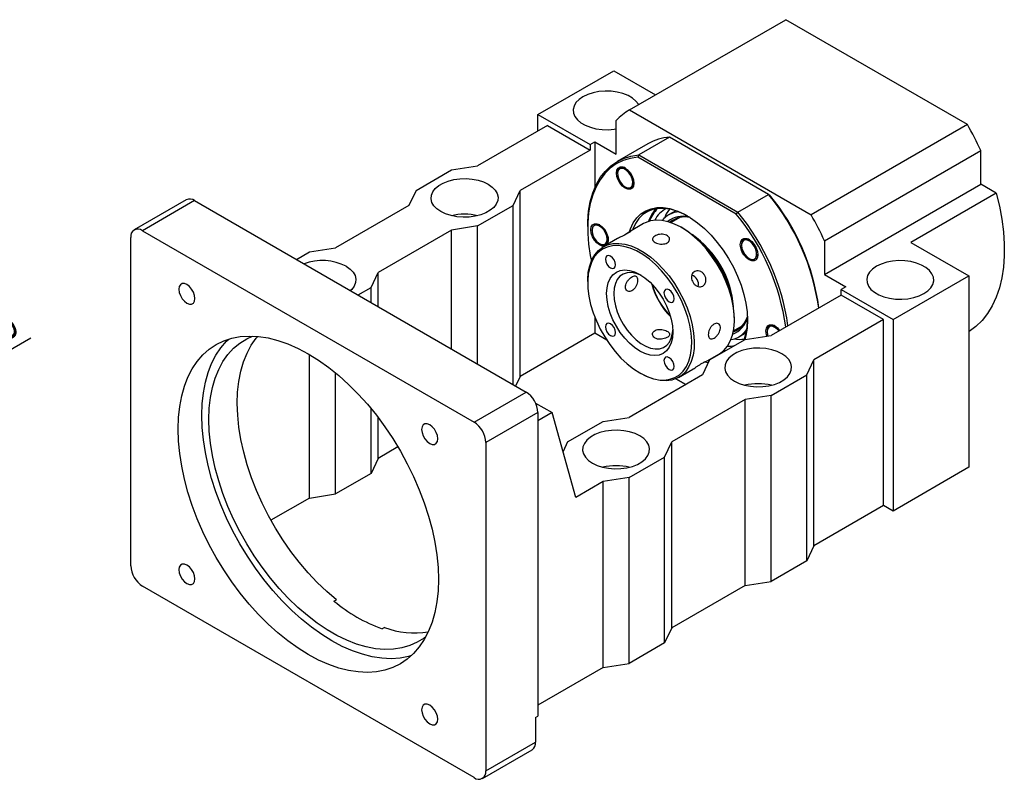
# Model space of a CAD drawing. Header units: millimetres. Extents: x 27 to 291, y 5 to 201.
# Tile 6 of 6: x 181 to 279, y 97 to 172. Entities that reach past the tile are written whole.
import ezdxf

# ---------------------------------------------------------------- set-up
doc = ezdxf.new("R2010")
doc.units = ezdxf.units.MM
doc.layers.add('圖層0', color=7, linetype='Continuous')
doc.styles.add('SLDTEXTSTYLE0', font='TXT', dxfattribs={"width": 0.7})
doc.dimstyles.new('SLDDIMSTYLE4', dxfattribs={"dimtxt": 3.389974, "dimasz": 2.5, "dimexe": 0, "dimexo": 0.0625, "dimgap": 0.847493, "dimtad": 1, "dimlfac": 3, "dimrnd": 1e-09, "dimzin": 12, "dimdsep": 46, "dimtxsty": 'SLDTEXTSTYLE0', "dimblk1": 'NONE', "dimsah": 1, "dimcen": 0, "dimadec": 0, "dimazin": 3, "dimtfac": 1, "dimtmove": 0, "dimatfit": 3, "dimldrblk": 'NONE', "dimfxl": 0, "dimfrac": 2, "dimtolj": 1, "dimtzin": 12, "dimarcsym": 0})

# ---------------------------------------------------------------- blocks, each defined once
blk = doc.blocks.new('_D_11')
at = {"layer": '圖層0', "color": 7}
for q in [(181.641, 140.622), (147.844, 121.109)]:
    blk.add_line((160.834, 128.609), q, dxfattribs=at)
blk.add_solid([(160.834, 128.609), (164.031, 129.852), (163.509, 130.756)], dxfattribs=at)
at = {"layer": '圖層0', "color": 7, "char_height": 3.175, "attachment_point": 1, "rotation": 30, "style": 'SLDTEXTSTYLE0'}
for s, insert in [('45', (176.158, 142.17)), ('%%c', (172.675, 140.159))]:
    blk.add_mtext(s, dxfattribs=dict(at, insert=insert))
blk = doc.blocks.new('_NONE')

msp = doc.modelspace()

# ---------------------------------------------------------------- linework, layer by layer
at = {"color": 7, "linetype": 'Continuous', "lineweight": 25}
for p, q in [((241.2157, 163.3023), (256.7721, 172.2828)), ((274.8583, 161.8419), (256.7721, 172.2828)), ((232.1097, 162.8434), (239.6522, 167.1976)), ((239.6522, 167.1976), (243.8077, 164.7986)), ((232.1097, 162.8434), (237.2952, 159.8499)), ((232.1097, 161.2105), (232.1097, 162.8434)), ((241.2157, 163.3023), (259.3019, 152.8614)), ((233.0526, 161.7548), (226.0993, 157.7407)), ((233.0526, 161.7548), (237.2952, 159.3055)), ((239.8879, 158.8974), (239.8879, 162.2466)), ((274.8583, 161.8419), (259.3019, 152.8614)), ((237.2952, 159.8499), (237.7666, 160.122)), ((237.2952, 159.8499), (237.2952, 159.3055)), ((237.7666, 160.122), (237.7666, 155.5457)), ((237.7666, 160.122), (239.8879, 158.8974)), ((243.0582, 159.94), (239.9941, 158.1711)), ((245.2123, 160.5869), (242.1482, 158.818)), ((255.0696, 154.8964), (245.2123, 160.5869)), ((237.2952, 159.3055), (230.342, 155.2915)), ((242.1482, 158.818), (242.0614, 158.5959)), ((242.1482, 158.818), (252.0055, 153.1275)), ((260.6297, 150.2726), (276.1861, 159.2531)), ((276.1861, 155.9039), (276.1861, 159.2531)), ((251.8565, 152.9413), (242.0614, 158.5959)), ((219.9711, 155.2915), (223.5066, 157.3325)), ((223.5066, 157.3325), (226.0993, 157.7407)), ((240.0381, 157.0185), (240.0381, 156.9504)), ((260.6297, 146.9234), (276.1861, 155.9039)), ((277.7292, 155.0131), (276.1861, 155.9039)), ((219.9711, 155.2915), (219.264, 153.7948)), ((229.6349, 153.7948), (230.342, 155.2915)), ((230.342, 136.7833), (230.342, 155.2915)), ((240.7922, 155.6441), (240.8511, 155.6101)), ((252.0055, 153.1275), (255.0696, 154.8964)), ((255.0696, 154.8964), (255.1564, 154.8463)), ((277.7292, 155.0131), (269.2439, 150.1146)), ((197.0996, 154.3556), (191.9142, 151.3622)), ((197.9329, 154.2731), (192.7475, 151.2796)), ((197.9329, 154.2731), (230.9312, 135.2236)), ((219.264, 153.7948), (211.9572, 149.5767)), ((226.0993, 151.7538), (229.6349, 153.7948)), ((229.6349, 135.972), (229.6349, 153.7948)), ((245.8381, 153.2696), (245.1092, 152.8489)), ((251.8565, 152.9413), (252.0055, 153.1275)), ((242.62, 151.9892), (241.2058, 151.1728)), ((246.2237, 152.5878), (245.3596, 152.0889)), ((192.7475, 151.2796), (225.7458, 132.2301)), ((223.5066, 151.3455), (216.1998, 147.1274)), ((226.0993, 151.7538), (223.5066, 151.3455)), ((223.5066, 139.5098), (223.5066, 151.3455)), ((226.0993, 138.013), (226.0993, 151.7538)), ((237.0595, 151.685), (237.0595, 151.5489)), ((237.4838, 151.372), (237.4838, 151.304)), ((238.6689, 151.43), (238.799, 151.2934)), ((246.4884, 151.5494), (246.3706, 151.6174)), ((191.569, 117.9374), (191.569, 150.5991)), ((238.2379, 149.9977), (238.2927, 149.966)), ((240.0348, 150.4968), (238.6131, 149.6761)), ((238.8571, 149.9468), (238.9056, 149.9748)), ((252.6864, 150.4207), (252.6496, 150.3995)), ((260.6297, 150.2726), (260.6297, 146.9234)), ((269.2439, 150.1146), (275.0076, 146.7874)), ((208.0699, 148.4211), (209.3645, 149.1685)), ((209.3645, 149.1685), (211.9572, 149.5767)), ((252.3714, 149.8636), (252.3714, 149.8306)), ((253.1255, 148.5242), (253.1844, 148.4902)), ((215.4927, 145.6307), (216.1998, 147.1274)), ((216.1998, 143.7279), (216.1998, 147.1274)), ((237.0595, 146.2422), (237.0595, 146.1062)), ((260.6297, 146.9234), (262.751, 145.6988)), ((267.4651, 142.4332), (275.0076, 146.7874)), ((275.0076, 146.7874), (275.0076, 127.7347)), ((214.1982, 144.8834), (215.4927, 145.6307)), ((215.4927, 144.1361), (215.4927, 145.6307)), ((262.751, 145.6988), (262.2796, 145.4267)), ((262.2796, 145.4267), (267.4651, 142.4332)), ((262.2796, 144.8823), (262.2796, 145.4267)), ((262.2796, 144.8823), (255.3264, 140.8683)), ((266.5223, 142.4331), (262.2796, 144.8823)), ((237.7666, 142.6793), (237.7666, 141.0694)), ((251.673, 142.4323), (251.673, 142.5684)), ((266.5223, 142.4331), (259.5691, 138.4191)), ((266.5223, 123.9248), (266.5223, 142.4331)), ((267.4651, 142.4332), (267.4651, 123.3806)), ((251.5758, 141.3211), (252.4399, 141.8199)), ((252.1086, 140.7242), (252.8375, 141.145)), ((254.9257, 141.268), (254.9257, 141.2349)), ((255.2408, 141.8251), (255.2039, 141.8039)), ((237.7666, 141.0694), (230.342, 136.7833)), ((238.9551, 140.3833), (237.7666, 141.0694)), ((249.1982, 138.4191), (252.7337, 140.4601)), ((252.7337, 140.4601), (255.3264, 140.8683)), ((250.7239, 139.2999), (250.5674, 139.3279)), ((209.3645, 124.6732), (209.3645, 138.9644)), ((249.1982, 138.4191), (248.491, 136.9223)), ((248.7052, 138.1821), (250.1194, 138.9985)), ((249.0102, 138.3581), (249.1583, 138.3346)), ((258.8619, 136.9223), (259.5691, 138.4191)), ((259.5691, 119.9108), (259.5691, 138.4191)), ((246.1125, 136.6853), (247.5342, 137.5061)), ((249.0564, 138.1189), (248.7085, 138.184)), ((211.9572, 125.0814), (211.9572, 137.1374)), ((230.342, 136.7833), (229.8893, 135.8251)), ((248.491, 136.9223), (241.1843, 132.7042)), ((242.2441, 137.1252), (242.3619, 137.0572)), ((245.836, 136.5477), (246.8391, 135.9687)), ((246.8391, 135.9687), (245.836, 136.5477)), ((255.3264, 134.8813), (258.8619, 136.9223)), ((258.8619, 118.4141), (258.8619, 136.9223)), ((225.7458, 132.2301), (230.9312, 135.2236)), ((252.7337, 134.4731), (245.4269, 130.255)), ((255.3264, 134.8813), (252.7337, 134.4731)), ((252.7337, 115.9649), (252.7337, 134.4731)), ((255.3264, 116.3731), (255.3264, 134.8813)), ((215.4927, 127.1224), (215.4927, 133.5751)), ((231.8743, 134.1344), (233.524, 133.1821)), ((216.1998, 128.6192), (216.1998, 132.6836)), ((232.1097, 133.1824), (226.9243, 130.1889)), ((232.1097, 133.1824), (232.1097, 102.9704)), ((233.524, 133.1821), (232.1097, 132.3657)), ((235.881, 124.7442), (233.524, 133.1821)), ((238.5916, 132.296), (241.1843, 132.7042)), ((235.056, 130.255), (238.5916, 132.296)), ((218.1763, 129.7602), (216.1998, 128.6192)), ((226.9243, 130.1889), (226.9243, 97.5272)), ((235.056, 130.255), (234.6071, 129.3047)), ((244.7198, 128.7583), (245.4269, 130.255)), ((245.4269, 111.7467), (245.4269, 130.255)), ((216.1998, 128.6192), (215.4927, 127.1224)), ((241.1843, 126.7172), (244.7198, 128.7583)), ((244.7198, 110.25), (244.7198, 128.7583)), ((275.0076, 127.7347), (267.4651, 123.3806)), ((215.4927, 127.1224), (211.9572, 125.0814)), ((241.1843, 126.7172), (238.5916, 126.309)), ((241.1843, 108.209), (241.1843, 126.7172)), ((238.5916, 126.309), (235.881, 124.7442)), ((238.5916, 107.8008), (238.5916, 126.309)), ((209.3645, 124.6732), (205.5332, 122.4615)), ((209.3645, 124.6732), (211.9572, 125.0814)), ((266.5223, 123.9248), (259.5691, 119.9108)), ((267.4651, 123.3806), (266.5223, 123.9248)), ((259.5691, 119.9108), (258.8619, 118.4141)), ((258.8619, 118.4141), (255.3264, 116.3731)), ((225.7458, 96.8467), (192.7475, 115.8962)), ((252.7337, 115.9649), (245.4269, 111.7467)), ((252.7337, 115.9649), (255.3264, 116.3731)), ((211.8043, 114.4203), (212.04, 114.5564)), ((216.8242, 111.7945), (216.5885, 111.6585)), ((245.4269, 111.7467), (244.7198, 110.25)), ((244.7198, 110.25), (241.1843, 108.209)), ((238.5916, 107.8008), (241.1843, 108.209)), ((238.5916, 107.8008), (232.1097, 104.0589)), ((231.874, 102.8343), (232.1097, 102.9704)), ((231.874, 102.8343), (231.874, 100.3847)), ((226.9243, 97.5272), (231.874, 100.3847)), ((226.579, 96.7642), (231.5288, 99.6216))]:
    msp.add_line(p, q, dxfattribs=at)
at = {"color": 8, "linetype": 'Continuous', "lineweight": 25}
msp.add_line((250.6173, 139.375), (250.8119, 139.3507), dxfattribs=at)
at = {"color": 7, "linetype": 'Continuous', "lineweight": 25, "flags": 128}
for points in [[(242.1256, 163.8276), (242.1056, 163.8631), (241.8572, 164.188), (241.5096, 164.4809), (241.0746, 164.732), (240.5671, 164.9327), (240.0044, 165.0761), (239.4056, 165.1574), (238.7912, 165.1738), (238.1819, 165.1248), (237.5987, 165.0119), (237.0613, 164.8391), (236.5881, 164.6123), (236.1951, 164.3391), (235.8958, 164.0288), (235.7003, 163.6922), (235.6153, 163.3405), (235.6437, 162.9857), (235.7846, 162.6401), (236.033, 162.3152), (236.3807, 162.0223), (236.8156, 161.7712), (237.3231, 161.5705), (237.8858, 161.4271), (238.4846, 161.3457), (239.0991, 161.3293), (239.7083, 161.3784), (239.8879, 161.4059)], [(237.0595, 151.685), (237.0701, 152.21), (237.1544, 153.219), (237.3225, 154.1664), (237.5728, 155.044), (237.9032, 155.8446), (238.311, 156.5613), (238.7928, 157.1882), (239.3443, 157.7199), (239.9611, 158.1519), (240.6379, 158.4806), (241.369, 158.7033), (242.1482, 158.818)], [(242.0614, 158.5959), (241.2951, 158.4794), (240.5763, 158.2569), (239.9109, 157.9303), (239.3047, 157.5022), (238.7626, 156.9763), (238.2892, 156.3571), (237.8885, 155.6496), (237.5638, 154.8599), (237.3179, 153.9944), (237.1528, 153.0606), (237.0699, 152.0662), (237.0699, 151.0196), (237.1528, 149.9295), (237.3179, 148.805), (237.4243, 148.2637)], [(239.9202, 157.0185), (239.9629, 157.305), (240.0868, 157.5143), (240.2797, 157.6257), (240.5228, 157.6284), (240.7923, 157.5221), (241.0618, 157.3172), (241.3049, 157.0338), (241.4979, 156.6997), (241.6217, 156.3474), (241.6644, 156.0116), (241.6217, 155.725), (241.4979, 155.5158), (241.3049, 155.4044), (241.0618, 155.4017), (240.7923, 155.508), (240.5228, 155.7128), (240.2797, 155.9962), (240.0868, 156.3304), (239.9629, 156.6826), (239.9202, 157.0185)], [(240.4502, 157.4887), (240.2505, 157.4337), (240.1095, 157.2792), (240.0425, 157.0418), (240.0567, 156.7473), (240.1506, 156.4277), (240.3141, 156.1175), (240.5294, 155.8504), (240.7732, 155.6553), (241.0191, 155.5534), (241.2404, 155.5557), (241.4131, 155.662), (241.5186, 155.8606), (241.5453, 156.1302), (241.4905, 156.4415), (241.36, 156.7608), (241.168, 157.0534), (240.9353, 157.2877), (240.687, 157.4382), (240.4502, 157.4887)], [(227.16, 155.9038), (227.553, 155.6306), (227.8523, 155.3204), (228.0478, 154.9837), (228.1327, 154.632), (228.1043, 154.2773), (227.9635, 153.9316), (227.715, 153.6068), (227.3674, 153.3138), (226.9325, 153.0627), (226.425, 152.862), (225.8623, 152.7186), (225.2635, 152.6373), (224.649, 152.6209), (224.0398, 152.67), (223.4566, 152.7828), (222.9192, 152.9556), (222.4459, 153.1825), (222.053, 153.4557), (221.7537, 153.7659), (221.5582, 154.1026), (221.4732, 154.4543), (221.5016, 154.809), (221.6424, 155.1547), (221.8909, 155.4795), (222.2385, 155.7725), (222.6735, 156.0236), (223.181, 156.2243), (223.7437, 156.3677), (224.3425, 156.449), (224.9569, 156.4654), (225.5661, 156.4163), (226.1494, 156.3035), (226.6868, 156.1307), (227.16, 155.9038)], [(277.7292, 155.0131), (278.0491, 153.7118), (278.2907, 152.4297), (278.4524, 151.1751), (278.5332, 149.9561), (278.5326, 148.7803), (278.4505, 147.6554), (278.2875, 146.5885), (278.0446, 145.5865), (277.7234, 144.6558), (277.326, 143.8023), (276.8548, 143.0316), (276.313, 142.3485), (275.7039, 141.7574), (275.0315, 141.2621), (275.0076, 141.247)], [(241.2105, 151.1793), (241.311, 151.4683), (241.5879, 152.0496), (241.9374, 152.5469), (242.3547, 152.9533), (242.8344, 153.2635), (243.3698, 153.4732), (243.9538, 153.5796), (244.5784, 153.5813), (245.2352, 153.4782), (245.9153, 153.2717), (246.6095, 152.9646), (247.3085, 152.5611), (248.0027, 152.0667), (248.6828, 151.4879), (249.3396, 150.8327), (249.9642, 150.1099), (250.5481, 149.3293), (251.0836, 148.5014), (251.5632, 147.6374), (251.9806, 146.749), (252.3301, 145.8483), (252.6069, 144.9474), (252.8074, 144.0584), (252.9288, 143.1935), (252.9694, 142.3643), (252.9288, 141.582), (252.8074, 140.8572), (252.6903, 140.4351)], [(247.0192, 152.7395), (246.7342, 152.8929), (246.0536, 153.1939), (245.3868, 153.3963), (244.7429, 153.4974), (244.1306, 153.4958), (243.558, 153.3915), (243.0331, 153.1859), (242.5629, 152.8818), (242.1537, 152.4833), (241.8111, 151.9958), (241.5396, 151.4259), (241.5108, 151.3489)], [(245.1895, 153.4376), (244.8878, 152.9744), (244.69, 152.5404)], [(237.3659, 151.372), (237.4086, 151.6586), (237.5325, 151.8678), (237.7254, 151.9792), (237.9685, 151.9819), (238.238, 151.8756), (238.5075, 151.6708), (238.7506, 151.3874), (238.9435, 151.0532), (239.0674, 150.7009), (239.1101, 150.3651), (239.0674, 150.0785), (238.9435, 149.8693), (238.9376, 149.8634)], [(246.3697, 151.6179), (245.718, 151.9477), (245.0762, 152.1797), (244.454, 152.3103), (243.8608, 152.3376), (243.3056, 152.2612), (242.7969, 152.0821), (242.62, 151.9892)], [(238.7586, 149.7601), (238.7506, 149.7579), (238.5075, 149.7552), (238.238, 149.8615), (237.9685, 150.0664), (237.7254, 150.3497), (237.5325, 150.6839), (237.4086, 151.0362), (237.3659, 151.372)], [(238.9922, 150.4331), (238.9514, 150.7395), (238.8332, 151.0599), (238.6505, 151.3596), (238.4232, 151.606), (238.1757, 151.7725), (237.935, 151.8411), (237.7272, 151.8043), (237.5747, 151.666), (237.494, 151.4414), (237.494, 151.1547), (237.5747, 150.837), (237.7272, 150.5227), (237.935, 150.2458), (238.1757, 150.0365), (238.4232, 149.9173), (238.6505, 149.9013), (238.8332, 149.99), (238.9514, 150.1739), (238.9922, 150.4331)], [(250.1194, 138.9985), (250.177, 139.0328), (250.6019, 139.3601), (250.9625, 139.7805), (251.2536, 140.2874), (251.4706, 140.8733), (251.6103, 141.5292), (251.6705, 142.2452), (251.6504, 143.0105), (251.5502, 143.8134), (251.3716, 144.6417), (251.117, 145.483), (250.7906, 146.3245), (250.3971, 147.1534), (249.9425, 147.9571), (249.4338, 148.7234), (248.8787, 149.4408), (248.2855, 150.0984), (247.6633, 150.6862), (247.0214, 151.1953), (246.3697, 151.6179)], [(237.0595, 146.2422), (237.062, 146.4294), (237.1222, 147.1454), (237.2619, 147.8013), (237.4789, 148.3872), (237.77, 148.8941), (238.1307, 149.3144), (238.5555, 149.6418), (239.038, 149.8712), (239.571, 149.9992), (240.1462, 150.0238), (240.7551, 149.9447), (241.3883, 149.7631), (242.0363, 149.4816), (242.6893, 149.1047), (243.3373, 148.6379), (243.9705, 148.0885), (244.5794, 147.4646), (245.1546, 146.7758), (245.6876, 146.0325), (246.1701, 145.246), (246.5949, 144.4281), (246.9556, 143.5914), (247.2466, 142.7484), (247.4636, 141.912), (247.6033, 141.0948), (247.6636, 140.3092), (247.6435, 139.5672), (247.5433, 138.8799), (247.3646, 138.2579), (247.1101, 137.7104), (246.7836, 137.2459), (246.3901, 136.8713), (245.9356, 136.5924), (245.4269, 136.4134), (244.8717, 136.337), (244.2786, 136.3642), (243.6563, 136.4949), (243.0145, 136.7268), (242.3628, 137.0567), (242.3628, 137.0567)], [(252.2536, 149.8986), (252.2962, 150.1852), (252.4201, 150.3944), (252.613, 150.5058), (252.8562, 150.5085), (253.1256, 150.4022), (253.3951, 150.1973), (253.6383, 149.914), (253.8312, 149.5798), (253.9551, 149.2275), (253.9977, 148.8917), (253.9551, 148.6051), (253.8312, 148.3959), (253.6383, 148.2845), (253.3951, 148.2818), (253.1256, 148.3881), (252.8562, 148.5929), (252.613, 148.8763), (252.4201, 149.2105), (252.2962, 149.5627), (252.2536, 149.8986)], [(252.3714, 149.8306), (252.4123, 149.5242), (252.5304, 149.2038), (252.7131, 148.9041), (252.9405, 148.6577), (253.1879, 148.4912), (253.4286, 148.4226), (253.6365, 148.4594), (253.789, 148.5977), (253.8696, 148.8223), (253.8696, 149.109), (253.789, 149.4267), (253.6365, 149.741), (253.4286, 150.0179), (253.1879, 150.2272), (252.9405, 150.3464), (252.7131, 150.3624), (252.5304, 150.2737), (252.4123, 150.0898), (252.3714, 149.8306)], [(252.5253, 150.3292), (252.4342, 150.1619), (252.4265, 150.1374)], [(242.2449, 137.1247), (242.8822, 136.8022), (243.5097, 136.5754), (244.1181, 136.4477), (244.6981, 136.421), (245.241, 136.4958), (245.7384, 136.6708), (246.1828, 136.9435), (246.5675, 137.3098), (246.8868, 137.7639), (247.1356, 138.2992), (247.3103, 138.9075), (247.4083, 139.5795), (247.4279, 140.305), (247.369, 141.0731), (247.2324, 141.8721), (247.0202, 142.69), (246.7357, 143.5142), (246.383, 144.3324), (245.9676, 145.132), (245.4958, 145.9011), (244.9747, 146.6279), (244.4123, 147.3014), (243.8169, 147.9114), (243.1978, 148.4486), (242.5642, 148.905), (241.9257, 149.2736), (241.2921, 149.5487), (240.673, 149.7264), (240.0776, 149.8037), (239.5152, 149.7796), (238.9941, 149.6545), (238.5222, 149.4302), (238.1069, 149.1101), (237.7542, 148.6991), (237.4696, 148.2034), (237.2574, 147.6306), (237.1209, 146.9893), (237.0619, 146.2892), (237.0816, 145.5409), (237.1795, 144.7558), (237.3543, 143.9459), (237.6031, 143.1233), (237.9223, 142.3005), (238.3071, 141.4901), (238.7515, 140.7042), (239.2489, 139.9549), (239.7917, 139.2534), (240.3717, 138.6104), (240.9801, 138.0357), (241.6077, 137.538), (242.2449, 137.1247)], [(239.3283, 148.7497), (239.1343, 148.8171), (238.9699, 148.7851), (238.8601, 148.6587), (238.8215, 148.457), (238.8601, 148.2108), (238.9699, 147.9576), (239.1343, 147.7358), (239.3283, 147.5793), (239.5222, 147.5119), (239.6866, 147.5438), (239.7965, 147.6703), (239.835, 147.8719), (239.7965, 148.1182), (239.6866, 148.3714), (239.5222, 148.5932), (239.3283, 148.7497)], [(253.9527, 148.6934), (253.9585, 148.71), (253.997, 148.9338)], [(270.5292, 145.0185), (270.9222, 145.2917), (271.2215, 145.6019), (271.417, 145.9386), (271.502, 146.2903), (271.4736, 146.645), (271.3327, 146.9907), (271.0843, 147.3155), (270.7366, 147.6085), (270.3017, 147.8596), (269.7942, 148.0603), (269.2315, 148.2037), (268.6327, 148.285), (268.0182, 148.3014), (267.409, 148.2523), (266.8258, 148.1395), (266.2884, 147.9667), (265.8152, 147.7398), (265.4222, 147.4666), (265.1229, 147.1564), (264.9274, 146.8197), (264.8424, 146.468), (264.8708, 146.1133), (265.0117, 145.7676), (265.2601, 145.4428), (265.6077, 145.1498), (266.0427, 144.8987), (266.5502, 144.698), (267.1129, 144.5546), (267.7117, 144.4733), (268.3261, 144.4569), (268.9354, 144.506), (269.5186, 144.6188), (270.056, 144.7916), (270.5292, 145.0185)], [(213.0179, 147.7397), (213.4108, 147.4666), (213.7101, 147.1563), (213.9056, 146.8196), (213.9906, 146.4679), (213.9622, 146.1132), (213.8214, 145.7675), (213.5729, 145.4427), (213.4431, 145.3193)], [(242.2449, 139.3022), (241.7287, 139.6471), (241.2252, 140.0773), (240.7468, 140.5823), (240.3053, 141.1496), (239.9116, 141.7652), (239.5753, 142.414), (239.3048, 143.0801), (239.1066, 143.7469), (238.9857, 144.3981), (238.9451, 145.0176), (238.9857, 145.5903), (239.1066, 146.1019), (239.3048, 146.5399), (239.5753, 146.8936), (239.9116, 147.1541), (240.3053, 147.3152), (240.7468, 147.3727), (241.2252, 147.3254), (241.7287, 147.1743), (242.2449, 146.9232), (242.7611, 146.5783), (243.2646, 146.148), (243.743, 145.6431), (244.1845, 145.0758), (244.5783, 144.4601), (244.9146, 143.8113), (245.1851, 143.1453), (245.3833, 142.4785), (245.5041, 141.8273), (245.5448, 141.2077), (245.5041, 140.6351), (245.3833, 140.1234), (245.1851, 139.6854), (244.9146, 139.3318), (244.5783, 139.0712), (244.1845, 138.9102), (243.743, 138.8526), (243.2646, 138.9), (242.7611, 139.0511), (242.2449, 139.3022)], [(242.4272, 146.8121), (242.3552, 146.8479), (241.8752, 147.0325), (241.415, 147.1157), (240.987, 147.0953), (240.603, 146.9719), (240.2735, 146.7487), (240.0073, 146.4319), (239.8119, 146.0302), (239.6924, 145.5544), (239.6522, 145.0176)], [(197.9647, 144.5295), (197.9255, 144.8381), (197.8116, 145.1618), (197.6343, 145.4689), (197.4109, 145.7293), (197.1633, 145.9175), (196.9156, 146.0152), (196.6922, 146.0127), (196.515, 145.9103), (196.4011, 145.7181), (196.3619, 145.4547), (196.4011, 145.1461), (196.515, 144.8224), (196.6922, 144.5154), (196.9156, 144.2549), (197.1633, 144.0667), (197.4109, 143.969), (197.6343, 143.9715), (197.8116, 144.0739), (197.9255, 144.2661), (197.9647, 144.5295)], [(245.1616, 145.3822), (244.9677, 145.4496), (244.8033, 145.4176), (244.6934, 145.2912), (244.6548, 145.0895), (244.6934, 144.8433), (244.8033, 144.5901), (244.9677, 144.3683), (245.1616, 144.2118), (245.3555, 144.1444), (245.5199, 144.1763), (245.6298, 144.3028), (245.6684, 144.5044), (245.6298, 144.7506), (245.5199, 145.0039), (245.3555, 145.2257), (245.1616, 145.3822)], [(239.6522, 145.0176), (239.6924, 144.4344), (239.8119, 143.8208), (240.0073, 143.1933), (240.2735, 142.5693), (240.603, 141.9656), (240.987, 141.3988), (241.415, 140.8843), (241.8752, 140.4362), (242.3552, 140.0666), (242.8418, 139.7857), (243.3218, 139.6011), (243.782, 139.5179), (244.21, 139.5383), (244.594, 139.6617), (244.9235, 139.8849), (245.1897, 140.2016), (245.3851, 140.6034), (245.5046, 141.0791), (245.5398, 141.4205)], [(239.3283, 142.0136), (239.1343, 142.081), (238.9699, 142.049), (238.8601, 141.9226), (238.8215, 141.7209), (238.8601, 141.4747), (238.9699, 141.2214), (239.1343, 140.9997), (239.3283, 140.8432), (239.5222, 140.7758), (239.6866, 140.8077), (239.7965, 140.9342), (239.835, 141.1358), (239.7965, 141.382), (239.6866, 141.6353), (239.5222, 141.8571), (239.3283, 142.0136)], [(254.8079, 141.303), (254.8506, 141.5895), (254.9744, 141.7988), (255.1674, 141.9102), (255.4105, 141.9129), (255.68, 141.8066), (255.9495, 141.6017), (256.1671, 141.3536)], [(254.8994, 140.8011), (254.8506, 140.9671), (254.8079, 141.303)], [(256.0819, 141.3045), (255.9829, 141.4222), (255.7423, 141.6316), (255.4948, 141.7507), (255.2674, 141.7668), (255.0848, 141.6781), (254.9666, 141.4942), (254.9257, 141.2349)], [(254.9257, 141.2349), (254.9666, 140.9285), (254.9994, 140.8168)], [(255.0796, 141.7336), (254.9885, 141.5663), (254.9808, 141.5418)], [(196.283, 131.5469), (196.323, 132.6984), (196.4426, 133.7966), (196.6412, 134.8348), (196.9175, 135.8066), (197.2698, 136.706), (197.6959, 137.5274), (198.1933, 138.2659), (198.7588, 138.9167), (199.389, 139.476), (200.08, 139.9403), (200.8274, 140.3067), (201.6268, 140.5729), (202.4731, 140.7374), (203.3613, 140.799), (204.2857, 140.7575), (205.2406, 140.613), (206.2203, 140.3665), (207.2187, 140.0195), (208.2295, 139.5741), (209.2466, 139.0331), (210.2637, 138.3998), (211.2746, 137.6781), (212.2729, 136.8724), (213.2526, 135.9878), (214.2076, 135.0297), (215.132, 134.0039), (216.0201, 132.9169), (216.8664, 131.7752), (217.6658, 130.5861), (218.4133, 129.3567), (219.1042, 128.0947), (219.7344, 126.8078), (220.2999, 125.504), (220.7973, 124.1913), (221.2234, 122.8778), (221.5758, 121.5717), (221.8521, 120.2809), (222.0506, 119.0134), (222.1703, 117.777), (222.2102, 116.5794), (222.1703, 115.428), (222.0506, 114.3297), (221.8521, 113.2915), (221.5758, 112.3197), (221.2234, 111.4203), (220.7973, 110.5989), (220.2999, 109.8605), (219.7344, 109.2096), (219.1042, 108.6503), (218.4133, 108.186), (217.6658, 107.8196), (216.8664, 107.5534), (216.0201, 107.389), (215.132, 107.3273), (214.2076, 107.3689), (213.2526, 107.5133), (212.2729, 107.7598), (211.2746, 108.1068), (210.2637, 108.5522), (209.2466, 109.0932), (208.2295, 109.7266), (207.2187, 110.4483), (206.2203, 111.2539), (205.2406, 112.1385), (204.2857, 113.0967), (203.3613, 114.1224), (202.4731, 115.2095), (201.6268, 116.3511), (200.8274, 117.5402), (200.08, 118.7696), (199.389, 120.0317), (198.7588, 121.3185), (198.1933, 122.6223), (197.6959, 123.935), (197.2698, 125.2485), (196.9175, 126.5547), (196.6412, 127.8455), (196.4426, 129.113), (196.323, 130.3493), (196.283, 131.5469)], [(198.64, 132.9076), (198.68, 134.059), (198.7996, 135.1573), (198.9982, 136.1955), (199.2745, 137.1673), (199.6268, 138.0667), (200.053, 138.8881), (200.5503, 139.6265), (201.1159, 140.2774), (201.3353, 140.4893)], [(220.9535, 110.875), (220.7778, 110.7423), (220.094, 110.315), (219.3552, 109.9857), (218.5661, 109.7565), (217.7319, 109.6289), (216.8579, 109.6037), (215.9499, 109.6812), (215.0136, 109.8607), (214.0553, 110.1412), (213.081, 110.5208), (212.0972, 110.997), (211.1101, 111.5668), (210.1263, 112.2265), (209.152, 112.9718), (208.1937, 113.7978), (207.2574, 114.6992), (206.3494, 115.6702), (205.4754, 116.7044), (204.6411, 117.7952), (203.8521, 118.9355), (203.1133, 120.1178), (202.4295, 121.3345), (201.8053, 122.5778), (201.2446, 123.8395), (200.751, 125.1115), (200.3279, 126.3855), (199.9779, 127.6533), (199.7033, 128.9066), (199.5058, 130.1374), (199.3869, 131.3376), (199.3471, 132.4994), (199.3869, 133.6153), (199.5058, 134.6781), (199.7033, 135.6809), (199.9779, 136.6172), (200.3279, 137.4808), (200.751, 138.2663), (201.2446, 138.9685), (201.8053, 139.5829), (202.4295, 140.1054), (203.1133, 140.5327), (203.6804, 140.7962)], [(212.04, 114.5564), (211.0788, 115.3791), (210.1395, 116.2777), (209.2282, 117.2465), (208.3507, 118.2791), (207.5128, 119.3688), (206.7198, 120.5086), (205.9771, 121.691), (205.2894, 122.9083), (204.6612, 124.1526), (204.0966, 125.4157), (203.5992, 126.6896), (203.1724, 127.9658), (202.8188, 129.2362), (202.5407, 130.4923), (202.3401, 131.7261), (202.2181, 132.9295), (202.1756, 134.0947), (202.2129, 135.2141), (202.3296, 136.2804), (202.5252, 137.2867), (202.7982, 138.2264), (203.1469, 139.0935), (203.5691, 139.8822), (204.0619, 140.5874), (204.2083, 140.7648)], [(251.673, 136.31), (252.1463, 136.0832), (252.6836, 135.9104), (253.2669, 135.7975), (253.8761, 135.7485), (254.4906, 135.7649), (255.0894, 135.8462), (255.6521, 135.9896), (256.1595, 136.1903), (256.5945, 136.4414), (256.9421, 136.7343), (257.1906, 137.0592), (257.3314, 137.4049), (257.3598, 137.7596), (257.2748, 138.1113), (257.0794, 138.448), (256.78, 138.7582), (256.3871, 139.0314), (255.9138, 139.2582), (255.3765, 139.431), (254.7932, 139.5439), (254.184, 139.593), (253.5695, 139.5766), (252.9707, 139.4953), (252.408, 139.3518), (251.9006, 139.1511), (251.4656, 138.9), (251.118, 138.6071), (250.8695, 138.2822), (250.7287, 137.9366), (250.7003, 137.5818), (250.7853, 137.2301), (250.9807, 136.8934), (251.2801, 136.5832), (251.673, 136.31)], [(250.968, 139.7883), (251.3234, 139.8006), (251.6885, 139.8567)], [(245.1616, 138.6461), (244.9677, 138.7135), (244.8033, 138.6815), (244.6934, 138.5551), (244.6548, 138.3534), (244.6934, 138.1072), (244.8033, 137.8539), (244.9677, 137.6322), (245.1616, 137.4757), (245.3555, 137.4083), (245.5199, 137.4402), (245.6298, 137.5666), (245.6684, 137.7683), (245.6298, 138.0145), (245.5199, 138.2678), (245.3555, 138.4896), (245.1616, 138.6461)], [(219.515, 108.9977), (219.2235, 108.9141), (218.3771, 108.7496), (217.489, 108.688), (216.5646, 108.7295), (215.6096, 108.874), (214.6299, 109.1205), (213.6316, 109.4675), (212.6208, 109.9129), (211.6036, 110.4539), (210.5865, 111.0872), (209.5757, 111.8089), (208.5773, 112.6146), (207.5977, 113.4992), (206.6427, 114.4573), (205.7183, 115.4831), (204.8302, 116.5701), (203.9838, 117.7118), (203.1844, 118.9009), (202.437, 120.1303), (201.746, 121.3923), (201.1159, 122.6792), (200.5503, 123.983), (200.053, 125.2957), (199.6268, 126.6092), (199.2745, 127.9153), (198.9982, 129.2061), (198.7996, 130.4736), (198.68, 131.71), (198.64, 132.9076)], [(222.1313, 130.5784), (222.0921, 130.887), (221.9783, 131.2107), (221.801, 131.5177), (221.5776, 131.7781), (221.33, 131.9664), (221.0823, 132.0641), (220.8589, 132.0616), (220.6816, 131.9592), (220.5678, 131.7669), (220.5286, 131.5036), (220.5678, 131.195), (220.6816, 130.8713), (220.8589, 130.5642), (221.0823, 130.3038), (221.33, 130.1156), (221.5776, 130.0179), (221.801, 130.0204), (221.9783, 130.1228), (222.0921, 130.315), (222.1313, 130.5784)], [(237.5309, 128.146), (238.0041, 127.9191), (238.5415, 127.7463), (239.1247, 127.6335), (239.734, 127.5844), (240.3484, 127.6008), (240.9472, 127.6821), (241.5099, 127.8255), (242.0174, 128.0262), (242.4524, 128.2773), (242.8, 128.5703), (243.0485, 128.8951), (243.1893, 129.2408), (243.2177, 129.5955), (243.1327, 129.9472), (242.9372, 130.2839), (242.6379, 130.5941), (242.2449, 130.8673), (241.7717, 131.0942), (241.2343, 131.267), (240.6511, 131.3798), (240.0419, 131.4289), (239.4274, 131.4125), (238.8286, 131.3312), (238.2659, 131.1877), (237.7584, 130.9871), (237.3235, 130.736), (236.9758, 130.443), (236.7274, 130.1182), (236.5865, 129.7725), (236.5581, 129.4178), (236.6431, 129.0661), (236.8386, 128.7294), (237.1379, 128.4191), (237.5309, 128.146)], [(197.9647, 116.6227), (197.9255, 116.9313), (197.8116, 117.255), (197.6343, 117.5621), (197.4109, 117.8225), (197.1633, 118.0107), (196.9156, 118.1084), (196.6922, 118.1059), (196.515, 118.0036), (196.4011, 117.8113), (196.3619, 117.548), (196.4011, 117.2394), (196.515, 116.9157), (196.6922, 116.6086), (196.9156, 116.3482), (197.1633, 116.1599), (197.4109, 116.0623), (197.6343, 116.0647), (197.8116, 116.1671), (197.9255, 116.3594), (197.9647, 116.6227)], [(222.1313, 102.6716), (222.0921, 102.9802), (221.9783, 103.3039), (221.801, 103.611), (221.5776, 103.8714), (221.33, 104.0596), (221.0823, 104.1573), (220.8589, 104.1548), (220.6816, 104.0524), (220.5678, 103.8602), (220.5286, 103.5968), (220.5678, 103.2882), (220.6816, 102.9645), (220.8589, 102.6575), (221.0823, 102.3971), (221.33, 102.2088), (221.5776, 102.1111), (221.801, 102.1136), (221.9783, 102.216), (222.0921, 102.4083), (222.1313, 102.6716)]]:
    msp.add_lwpolyline(points, dxfattribs=at)
at = {"color": 7, "linetype": 'Continuous', "lineweight": 25}
for centre, radius, start, end in [((244.3466, 158.0018), 6.1561, 120.569246, 136.407889), ((248.0522, 146.458), 30.9068, 24.455644, 29.851222), ((245.5438, 155.5731), 5.0247, 93.782735, 119.648365), ((240.5473, 157.115), 0.4771, 53.873174, 173.495629), ((241.1273, 156.0187), 0.5375, 304.231726, 3.726223), ((237.5707, 140.4244), 22.7079, 8.03513, 39.591582), ((197.4447, 153.5917), 0.8383, 54.382373, 114.306935), ((238.1503, 140.7198), 22.108, 7.492119, 39.715554), ((224.803, 147.3611), 5.5694, 76.383379, 103.616621), ((246.6642, 151.0609), 3.7176, 139.960749, 161.956458), ((246.1625, 151.0514), 2.7491, 117.479386, 152.303325), ((246.3174, 150.7607), 2.4115, 94.444914, 140.071389), ((234.5785, 138.6958), 22.3934, 7.713166, 39.505194), ((234.5066, 138.6555), 22.7079, 8.03513, 39.591582), ((237.9757, 151.4068), 0.5375, 56.266051, 115.765235), ((246.7352, 150.2865), 2.3606, 76.899032, 128.852172), ((232.4958, 137.4775), 30.9068, 24.455644, 29.851222), ((192.2874, 150.7156), 0.7278, 50.796709, 189.213969), ((240.4563, 142.0801), 11.2273, 2.492852, 57.507148), ((238.5729, 150.3723), 0.5376, 304.231644, 3.726145), ((240.962, 142.372), 10.6815, 12.415588, 47.579034), ((252.8555, 149.9045), 0.5662, 57.024817, 106.120163), ((240.4607, 142.0827), 11.2184, 18.016082, 41.978539), ((210.6418, 143.0861), 5.2252, 62.952157, 110.346146), ((247.1526, 145.9465), 0.9353, 345.852118, 73.64841), ((250.1097, 147.6529), 6.8641, 194.319593, 225.675028), ((250.2755, 147.7486), 7.0349, 194.941292, 225.053331), ((250.6368, 143.4749), 2.4419, 292.068442, 342.169614), ((247.0682, 142.3937), 5.901, 340.198468, 0.380049), ((250.8947, 142.8299), 2.4281, 280.08853, 325.367328), ((255.4098, 141.3089), 0.5662, 57.024631, 106.120303), ((252.198, 143.8756), 3.4076, 260.435312, 277.769116), ((254.0301, 130.4887), 5.5694, 76.383379, 103.616621), ((229.551, 133.0659), 2.5613, 2.605504, 57.394521), ((224.3656, 130.0724), 2.5613, 2.605504, 57.394521), ((239.8879, 122.3246), 5.5694, 76.383432, 103.616612), ((194.1276, 118.0539), 2.5613, 182.605504, 237.394521), ((222.2085, 126.9183), 16.2618, 230.223467, 249.781909), ((219.855, 119.8587), 8.615, 249.401749, 278.916167), ((231.0725, 100.2877), 0.8074, 304.412301, 6.899915), ((226.2058, 97.4107), 0.7278, 230.796709, 9.213969)]:
    msp.add_arc(centre, radius, start, end, dxfattribs=at)
at = {"color": 8, "linetype": 'Continuous', "lineweight": 25}
for centre, radius, start, end in [((246.3713, 151.0363), 3.3939, 133.843741, 159.369199), ((246.5863, 150.2234), 2.5026, 77.032135, 128.194204), ((241.9365, 142.9346), 9.6794, 4.714129, 55.280493), ((250.5989, 143.293), 2.4717, 291.457841, 343.305071)]:
    msp.add_arc(centre, radius, start, end, dxfattribs=at)
at = {"color": 7, "linetype": 'Continuous', "lineweight": 25}
for points, knots in [([(240.0399, 157.0443), (240.0478, 157.0937), (240.0688, 157.2247), (240.154, 157.3977), (240.306, 157.5296), (240.4954, 157.5868), (240.6397, 157.5586), (240.7083, 157.5452)], [0, 0, 0, 0, 0.1329259, 0.3527722, 0.5776256, 0.7993267, 1, 1, 1, 1]), ([(240.0399, 157.0443), (240.0526, 157.1513), (240.0765, 157.3526), (240.1745, 157.4882), (240.2204, 157.5517)], [0, 0, 0, 0, 0.5319979, 1, 1, 1, 1]), ([(240.8745, 157.4037), (240.825, 157.433), (240.7321, 157.4881), (240.5981, 157.5318), (240.4763, 157.5478), (240.3641, 157.5353), (240.2643, 157.4953), (240.1518, 157.4059), (240.0659, 157.2574), (240.0471, 157.1038), (240.0399, 157.0443)], [0, 0, 0, 0, 0.1205083, 0.2264544, 0.3324004, 0.438346, 0.5442923, 0.6502383, 0.8644385, 1, 1, 1, 1]), ([(241.4457, 156.7998), (241.4084, 156.8648), (241.308, 157.0405), (241.1022, 157.2536), (240.942, 157.3592), (240.8745, 157.4037)], [0, 0, 0, 0, 0.2538012, 0.6852758, 1, 1, 1, 1]), ([(238.9396, 150.0332), (238.9626, 150.0705), (239.0059, 150.1405), (239.0407, 150.2735), (239.054, 150.4158), (239.0453, 150.5714), (239.0152, 150.7358), (238.947, 150.9609), (238.8331, 151.2049), (238.7147, 151.3671), (238.6689, 151.43)], [0, 0, 0, 0, 0.1205083, 0.2264543, 0.3324003, 0.4383462, 0.5442922, 0.6502382, 0.864439, 1, 1, 1, 1]), ([(238.6689, 151.43), (238.7084, 151.3818), (238.8133, 151.2538), (238.9527, 151.0144), (239.0593, 150.7349), (239.1062, 150.5111), (239.0949, 150.4055), (239.0916, 150.3746)], [0, 0, 0, 0, 0.14917127, 0.39588739, 0.6482219, 0.89701905, 1, 1, 1, 1]), ([(241.0561, 151.0329), (240.985, 150.993), (240.8429, 150.9134), (240.5877, 150.7831), (240.3423, 150.6597), (240.1442, 150.5587), (240.0663, 150.5137), (240.0354, 150.4958)], [0, 0, 0, 0, 0.2140349, 0.4280399, 0.6428742, 0.8582587, 1, 1, 1, 1]), ([(240.6443, 150.8141), (240.7055, 150.854), (240.8455, 150.9454), (241.0445, 151.0755), (241.2161, 151.1808), (241.325, 151.2375), (241.3594, 151.2412), (241.312, 151.195), (241.2022, 151.1191), (241.0978, 151.0574), (241.0561, 151.0329)], [0, 0, 0, 0, 0.10453151, 0.23932681, 0.37382244, 0.5075969, 0.64134734, 0.77580552, 0.91061053, 1, 1, 1, 1]), ([(238.2979, 149.9742), (238.3238, 149.956), (238.4383, 149.8755), (238.6318, 149.8476), (238.8271, 149.8919), (238.9062, 149.9913), (238.9396, 150.0332)], [0, 0, 0, 0, 0.0977209, 0.4327392, 0.7607463, 1, 1, 1, 1]), ([(239.0837, 150.262), (239.0833, 150.2549), (239.0782, 150.1697), (239.0203, 150.0624), (238.9379, 150.0056), (238.9018, 149.9807)], [0, 0, 0, 0, 0.048648, 0.5825446, 1, 1, 1, 1]), ([(243.7652, 150.1144), (243.7045, 150.1562), (243.583, 150.2398), (243.5065, 150.3904), (243.5213, 150.5432), (243.6328, 150.6885), (243.8264, 150.8119), (244.0799, 150.9002), (244.3654, 150.9417), (244.6518, 150.9271), (244.9064, 150.8533), (245.0996, 150.7268), (245.2105, 150.5625), (245.2272, 150.3815), (245.147, 150.2083), (244.9787, 150.0667), (244.7423, 149.9746), (244.464, 149.94), (244.1752, 149.9634), (243.9331, 150.0282), (243.8131, 150.0898), (243.7652, 150.1144)], [0, 0, 0, 0, 0.0534548, 0.1069011, 0.1605615, 0.2143662, 0.2679368, 0.32126, 0.3747079, 0.4284574, 0.4822173, 0.535681, 0.5890045, 0.6425571, 0.6963578, 0.7500354, 0.8034097, 0.8567734, 0.9104348, 0.9642393, 1, 1, 1, 1]), ([(252.4823, 150.2641), (252.4591, 150.2269), (252.4156, 150.157), (252.3826, 150.023), (252.3686, 149.9259), (252.3721, 149.8689), (252.3724, 149.8636)], [0, 0, 0, 0, 0.3512092, 0.6599771, 0.9687451, 1, 1, 1, 1]), ([(253.1863, 150.3577), (253.1581, 150.3751), (253.0348, 150.4511), (252.8249, 150.4698), (252.6113, 150.4149), (252.5205, 150.3088), (252.4823, 150.2641)], [0, 0, 0, 0, 0.09893994, 0.43350559, 0.76106963, 1, 1, 1, 1]), ([(252.6902, 150.4148), (252.7002, 150.4234), (252.7405, 150.4581), (252.7976, 150.4616), (252.8404, 150.4642)], [0, 0, 0, 0, 0.2493394, 1, 1, 1, 1]), ([(248.5097, 145.7677), (248.4396, 145.7378), (248.2995, 145.6781), (248.0595, 145.7043), (247.8281, 145.8138), (247.6249, 146.0011), (247.4725, 146.2414), (247.3873, 146.5073), (247.3798, 146.7705), (247.4535, 147.0036), (247.6034, 147.1813), (247.8133, 147.2837), (248.0589, 147.3001), (248.3117, 147.2276), (248.541, 147.0721), (248.7179, 146.8497), (248.8214, 146.586), (248.8418, 146.3105), (248.7781, 146.0559), (248.6574, 145.8697), (248.5518, 145.7968), (248.5097, 145.7677)], [0, 0, 0, 0, 0.0534626, 0.1069177, 0.16058, 0.2143797, 0.2679547, 0.3212954, 0.3747535, 0.4284993, 0.4822582, 0.535729, 0.5890635, 0.6426225, 0.6964187, 0.7500953, 0.8034841, 0.8568633, 0.910525, 0.9643251, 1, 1, 1, 1]), ([(242.021, 146.3851), (242.0159, 146.4577), (242.0056, 146.6029), (241.9234, 146.7394), (241.7949, 146.7989), (241.6214, 146.7726), (241.4197, 146.6677), (241.2129, 146.4985), (241.0255, 146.2812), (240.8833, 146.033), (240.8111, 145.7782), (240.8214, 145.5464), (240.9101, 145.3629), (241.0633, 145.2478), (241.2597, 145.219), (241.4698, 145.2856), (241.6649, 145.4394), (241.8272, 145.6608), (241.9454, 145.9242), (242.0108, 146.1795), (242.018, 146.3234), (242.021, 146.3851)], [0, 0, 0, 0, 0.0529369, 0.1058486, 0.159426, 0.2135024, 0.2668368, 0.3193389, 0.372219, 0.4260861, 0.4800324, 0.5330399, 0.5855585, 0.6387486, 0.6927773, 0.7465051, 0.7992212, 0.8518084, 0.9053296, 0.9594111, 1, 1, 1, 1]), ([(243.7652, 140.5881), (243.8385, 140.5548), (243.9851, 140.4884), (244.2647, 140.4659), (244.5523, 140.4982), (244.8221, 140.58), (245.0391, 140.6939), (245.18, 140.825), (245.2321, 140.9641), (245.1886, 141.1051), (245.0517, 141.2392), (244.8392, 141.3542), (244.5766, 141.4373), (244.2901, 141.4754), (244.0093, 141.4555), (243.7685, 141.3712), (243.5965, 141.2307), (243.5091, 141.0525), (243.5165, 140.8616), (243.6077, 140.6969), (243.718, 140.6207), (243.7652, 140.5881)], [0, 0, 0, 0, 0.052937, 0.1058482, 0.1594263, 0.2135026, 0.266836, 0.319339, 0.3722182, 0.4260859, 0.4800321, 0.5330396, 0.5855581, 0.6387482, 0.6927768, 0.7465054, 0.7992206, 0.8518085, 0.9053297, 0.9594112, 1, 1, 1, 1]), ([(249.0685, 140.9288), (249.0744, 141.0108), (249.086, 141.1748), (249.1782, 141.4476), (249.318, 141.7003), (249.4996, 141.9062), (249.7033, 142.0385), (249.9065, 142.0828), (250.0851, 142.036), (250.2157, 141.9049), (250.2791, 141.7058), (250.2661, 141.4633), (250.1793, 141.2047), (250.0309, 140.9562), (249.8407, 140.7434), (249.634, 140.5889), (249.436, 140.5097), (249.2669, 140.5143), (249.1428, 140.6052), (249.0778, 140.7538), (249.0712, 140.8788), (249.0685, 140.9288)], [0, 0, 0, 0, 0.0534548, 0.1069011, 0.1605615, 0.2143662, 0.2679368, 0.32126, 0.3747079, 0.4284574, 0.4822173, 0.535681, 0.5890045, 0.6425571, 0.6963578, 0.7500354, 0.8034097, 0.8567734, 0.9104348, 0.9642393, 1, 1, 1, 1]), ([(255.0366, 141.6685), (255.0134, 141.6313), (254.9699, 141.5614), (254.9369, 141.4274), (254.9229, 141.3303), (254.9264, 141.2732), (254.9267, 141.268)], [0, 0, 0, 0, 0.3512086, 0.659977, 0.9687452, 1, 1, 1, 1]), ([(255.7406, 141.7621), (255.7125, 141.7795), (255.5892, 141.8555), (255.3792, 141.8742), (255.1656, 141.8193), (255.0749, 141.7132), (255.0366, 141.6685)], [0, 0, 0, 0, 0.09894042, 0.43350584, 0.76106968, 1, 1, 1, 1]), ([(255.2445, 141.8192), (255.2546, 141.8278), (255.2948, 141.8625), (255.3519, 141.866), (255.3947, 141.8686)], [0, 0, 0, 0, 0.2493395, 1, 1, 1, 1]), ([(247.5336, 137.5071), (247.5475, 137.5147), (247.6021, 137.5448), (247.7583, 137.6448), (247.9791, 137.7895), (248.2188, 137.9462), (248.4473, 138.0883), (248.641, 138.198), (248.7783, 138.2636), (248.8408, 138.2809), (248.8249, 138.2548), (248.745, 138.2063), (248.7052, 138.1821)], [0, 0, 0, 0, 0.0363215, 0.1429477, 0.2498086, 0.3572445, 0.4647066, 0.5715929, 0.6782067, 0.7852692, 0.8928059, 1, 1, 1, 1])]:
    msp.add_open_spline(points, degree=3, knots=knots, dxfattribs=at)

# ---------------------------------------------------------------- dimensions: what is measured, and where the dimension line sits
at = {"layer": '圖層0', "color": 7}
dim = msp.add_diameter_dim_2p(p1=(147.8438, 121.109), p2=(160.8341, 128.609), dimstyle='SLDDIMSTYLE4', dxfattribs=at)
dim.commit()
dim.dimension.update_dxf_attribs({"geometry": '_D_11', "text_midpoint": (178.2786, 138.6806), "dimtype": 163})

doc.saveas('drawing.dxf')
